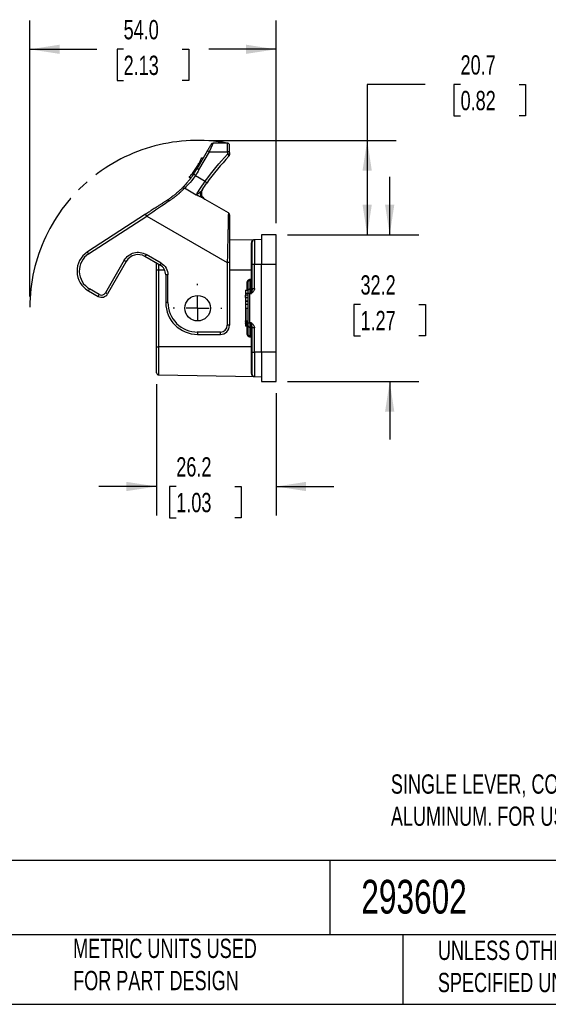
# Model space of a CAD drawing. Header units: millimetres. Extents: x 8 to 546, y 13 to 419.
# Tile 8 of 13: x 243 to 359, y 13 to 229. Entities that reach past the tile are written whole.
import ezdxf

# ---------------------------------------------------------------- set-up
doc = ezdxf.new("R2010")
doc.units = ezdxf.units.MM
doc.header["$LTSCALE"] = 2
doc.linetypes.add('SLD-Center', pattern=[19.05, 15.24, -1.27, 1.27, -1.27])
doc.linetypes.add('SLD-Solid', pattern=[0])
doc.layers.add('CENTER', color=40, linetype='SLD-Center')
doc.layers.add('DIMENSIONS', color=140, linetype='SLD-Solid', lineweight=25)
doc.layers.add('TEXT', color=140, linetype='SLD-Solid', lineweight=25)
doc.styles.add('SLDTEXTSTYLE0', font='TXT', dxfattribs={"width": 0.7})
doc.dimstyles.new('SLDDIMSTYLE0', dxfattribs={"dimtxt": 4.316016, "dimasz": 6.604, "dimexe": 0, "dimexo": 0.0625, "dimgap": 1.079004, "dimtad": 0, "dimtih": 1, "dimtoh": 1, "dimrnd": 1e-09, "dimzin": 4, "dimdsep": 46, "dimtxsty": 'SLDTEXTSTYLE0', "dimsah": 1, "dimcen": 0.09, "dimadec": 0, "dimazin": 1, "dimtfac": 1, "dimtofl": 0, "dimtmove": 0, "dimatfit": 3, "dimfxl": 0, "dimfrac": 2, "dimtolj": 1, "dimtzin": 12, "dimarcsym": 0})
doc.dimstyles.new('SLDDIMSTYLE2', dxfattribs={"dimtxt": 4.316016, "dimasz": 6.604, "dimexe": 0, "dimexo": 0.0625, "dimgap": 1.079004, "dimtad": 0, "dimtih": 1, "dimtoh": 1, "dimrnd": 1e-09, "dimzin": 12, "dimdsep": 46, "dimtxsty": 'SLDTEXTSTYLE0', "dimsah": 1, "dimcen": 0.09, "dimadec": 0, "dimazin": 3, "dimtfac": 1, "dimtofl": 0, "dimtmove": 0, "dimatfit": 3, "dimfxl": 0, "dimfrac": 2, "dimtolj": 1, "dimtzin": 12, "dimarcsym": 0})
doc.dimstyles.new('SLDDIMSTYLE3', dxfattribs={"dimtxt": 4.316016, "dimasz": 6.604, "dimexe": 0, "dimexo": 0.0625, "dimgap": 1.079004, "dimtad": 0, "dimtih": 1, "dimtoh": 1, "dimrnd": 1e-09, "dimzin": 12, "dimdsep": 46, "dimtxsty": 'SLDTEXTSTYLE0', "dimsah": 1, "dimcen": 0.09, "dimadec": 0, "dimazin": 3, "dimtfac": 1, "dimtmove": 0, "dimatfit": 0, "dimfxl": 0, "dimfrac": 2, "dimtolj": 1, "dimtzin": 12, "dimarcsym": 0})

# ---------------------------------------------------------------- blocks, each defined once
blk = doc.blocks.new('_D_4')
at = {"layer": 'DIMENSIONS'}
for p, q in [((332.41, 214.58), (319.71, 214.58)), ((319.71, 214.58), (319.71, 202.31)), ((340.19, 214.58), (338.74, 214.58)), ((338.74, 214.58), (338.74, 207.72)), ((353.01, 214.58), (354.46, 214.58)), ((354.46, 214.58), (354.46, 207.72)), ((338.74, 207.72), (340.19, 207.72)), ((354.46, 207.72), (353.01, 207.72)), ((285.05, 202.31), (326.06, 202.31)), ((319.71, 202.31), (319.71, 181.59)), ((302.25, 181.59), (326.06, 181.59))]:
    blk.add_line(p, q, dxfattribs=at)
for points in [[(319.71, 202.31), (318.69, 195.71), (320.72, 195.71)], [(319.71, 181.59), (320.72, 188.2), (318.69, 188.2)]]:
    blk.add_solid(points, dxfattribs=at)
at = {"layer": 'DIMENSIONS', "char_height": 4.233, "attachment_point": 1, "style": 'SLDTEXTSTYLE0'}
for s, insert in [('20.7', (340.19, 221)), ('0.82', (340.19, 213.18))]:
    blk.add_mtext(s, dxfattribs=dict(at, insert=insert))
blk = doc.blocks.new('_D_5')
at = {"layer": 'DIMENSIONS'}
for p, q in [((245.68, 168.03), (245.68, 228.66)), ((299.71, 184.13), (299.71, 228.66)), ((245.68, 222.31), (260.43, 222.31)), ((266.28, 222.31), (264.83, 222.31)), ((264.83, 222.31), (264.83, 215.45)), ((279.11, 222.31), (280.56, 222.31)), ((280.56, 222.31), (280.56, 215.45)), ((299.71, 222.31), (284.96, 222.31)), ((264.83, 215.45), (266.28, 215.45)), ((280.56, 215.45), (279.11, 215.45))]:
    blk.add_line(p, q, dxfattribs=at)
for points in [[(245.68, 222.31), (252.28, 221.3), (252.28, 223.33)], [(299.71, 222.31), (293.1, 223.33), (293.1, 221.3)]]:
    blk.add_solid(points, dxfattribs=at)
at = {"layer": 'DIMENSIONS', "char_height": 4.233, "attachment_point": 1, "style": 'SLDTEXTSTYLE0'}
for s, insert in [('54.0', (266.28, 228.74)), ('2.13', (266.28, 220.91))]:
    blk.add_mtext(s, dxfattribs=dict(at, insert=insert))
blk = doc.blocks.new('_D_6')
at = {"layer": 'DIMENSIONS'}
for p, q in [((324.65, 181.59), (324.65, 194.29)), ((302.25, 181.59), (331, 181.59)), ((318.24, 166.29), (316.79, 166.29)), ((316.79, 166.29), (316.79, 159.43)), ((331.06, 166.29), (332.51, 166.29)), ((332.51, 166.29), (332.51, 159.43)), ((316.79, 159.43), (318.24, 159.43)), ((332.51, 159.43), (331.06, 159.43)), ((302.25, 149.38), (331, 149.38)), ((324.65, 149.38), (324.65, 136.68))]:
    blk.add_line(p, q, dxfattribs=at)
for points in [[(324.65, 181.59), (325.66, 188.2), (323.63, 188.2)], [(324.65, 149.38), (323.63, 142.77), (325.66, 142.77)]]:
    blk.add_solid(points, dxfattribs=at)
at = {"layer": 'DIMENSIONS', "char_height": 4.233, "attachment_point": 1, "style": 'SLDTEXTSTYLE0'}
for s, insert in [('32.2', (318.24, 172.71)), ('1.27', (318.24, 164.89))]:
    blk.add_mtext(s, dxfattribs=dict(at, insert=insert))
blk = doc.blocks.new('_D_7')
at = {"layer": 'DIMENSIONS'}
for p, q in [((273.51, 148.79), (273.51, 120)), ((299.71, 146.84), (299.71, 120)), ((273.51, 126.35), (260.81, 126.35)), ((277.83, 126.35), (276.38, 126.35)), ((276.38, 126.35), (276.38, 119.49)), ((290.65, 126.35), (292.1, 126.35)), ((292.1, 126.35), (292.1, 119.49)), ((299.71, 126.35), (312.41, 126.35)), ((276.38, 119.49), (277.83, 119.49)), ((292.1, 119.49), (290.65, 119.49))]:
    blk.add_line(p, q, dxfattribs=at)
for points in [[(273.51, 126.35), (266.9, 127.37), (266.9, 125.34)], [(299.71, 126.35), (306.31, 125.34), (306.31, 127.37)]]:
    blk.add_solid(points, dxfattribs=at)
at = {"layer": 'DIMENSIONS', "char_height": 4.233, "attachment_point": 1, "style": 'SLDTEXTSTYLE0'}
for s, insert in [('26.2', (277.83, 132.78)), ('1.03', (277.83, 124.95))]:
    blk.add_mtext(s, dxfattribs=dict(at, insert=insert))
blk = doc.blocks.new('SW_CENTERMARKSYMBOL_6')
at = {"layer": 'CENTER', "color": 0}
for p, q in [((0, 5.08), (0, 5.34)), ((0, 0), (0, 2.54)), ((-5.08, 0), (-5.34, 0)), ((0, 0), (-2.54, 0)), ((0, 0), (0, -2.54)), ((0, 0), (2.54, 0)), ((5.08, 0), (5.34, 0)), ((0, -5.08), (0, -5.34))]:
    blk.add_line(p, q, dxfattribs=at)

msp = doc.modelspace()

# ---------------------------------------------------------------- linework, layer by layer
for p, q in [((289.009, 201.735), (285.914, 201.735)), ((284.586, 199.933), (282.312, 195.995)), ((282.81, 195.857), (285.083, 199.796)), ((285.083, 199.796), (289.074, 199.796)), ((289.074, 199.796), (289.074, 199.291)), ((289.509, 199.683), (289.509, 199.179)), ((282.766, 196.782), (282.535, 196.782)), ((283.008, 197.648), (283.266, 197.648)), ((283.416, 198.514), (283.766, 198.514)), ((281.36, 195.05), (281.731, 195.05)), ((281.988, 195.916), (282.266, 195.916)), ((282.012, 194.585), (284.179, 193.334)), ((280.637, 194.184), (281.131, 194.184)), ((282.179, 190.318), (279.609, 191.802)), ((289.259, 186.44), (283.68, 189.661)), ((271.089, 186.108), (258.338, 177.827)), ((271.361, 185.688), (271.089, 186.108)), ((258.61, 177.408), (271.361, 185.688)), ((271.361, 185.688), (289.009, 175.499)), ((296.509, 181.592), (296.509, 175.135)), ((299.709, 181.592), (296.509, 181.592)), ((299.709, 175.135), (299.709, 181.592)), ((295, 180.51), (289.509, 180.414)), ((294.312, 173.935), (294.312, 179.831)), ((296.509, 180.537), (295, 180.51)), ((295, 180.51), (295, 175.135)), ((258.61, 177.408), (258.338, 177.827)), ((271.212, 177.293), (270.962, 176.86)), ((274.509, 175.39), (271.212, 177.293)), ((266.431, 176.012), (262.309, 168.872)), ((266.864, 175.762), (262.742, 168.622)), ((266.431, 176.012), (266.864, 175.762)), ((274.259, 174.957), (270.962, 176.86)), ((274, 173.935), (274, 175.106)), ((274.509, 175.39), (274.259, 174.957)), ((289.009, 175.499), (289.009, 161.735)), ((289.509, 175.499), (289.009, 175.499)), ((289.509, 175.499), (289.509, 161.735)), ((294.509, 169.806), (294.509, 175.135)), ((294.509, 175.135), (295, 175.135)), ((295, 169.806), (295, 175.135)), ((295, 175.135), (296.509, 175.135)), ((296.509, 155.835), (296.509, 175.135)), ((296.509, 175.135), (299.709, 175.135)), ((299.709, 155.835), (299.709, 175.135)), ((273.509, 173.935), (274, 173.935)), ((273.509, 157.035), (273.509, 173.935)), ((274, 157.035), (274, 173.935)), ((274, 173.935), (275.232, 173.935)), ((289.509, 173.935), (294.312, 173.935)), ((294.312, 173.935), (294.509, 173.935)), ((294.312, 171.762), (294.312, 173.935)), ((275.509, 172.792), (275.509, 166.735)), ((276.009, 172.792), (275.509, 172.792)), ((276.009, 166.735), (276.009, 172.792)), ((293.312, 171.036), (293.509, 171.036)), ((293.312, 171.036), (293.312, 169.423)), ((293.509, 171.036), (293.509, 169.198)), ((294.312, 171.762), (294, 171.758)), ((294.312, 171.569), (294, 171.564)), ((294, 171.564), (294, 169.681)), ((294.509, 171.762), (294.312, 171.762)), ((294.312, 169.686), (294.312, 171.569)), ((258.561, 169.303), (258.811, 169.736)), ((258.561, 169.303), (260.693, 168.073)), ((260.943, 168.506), (258.811, 169.736)), ((262.742, 168.622), (262.309, 168.872)), ((293.009, 169.293), (293.009, 168.727)), ((293.009, 168.727), (293.009, 168.416)), ((293.109, 168.727), (293.109, 169.423)), ((293.109, 169.423), (293.509, 169.423)), ((293.509, 168.727), (293.109, 168.727)), ((293.109, 168.455), (293.109, 168.727)), ((293.509, 169.198), (293.509, 168.723)), ((294, 168.723), (293.509, 168.723)), ((293.509, 168.723), (293.509, 162.247)), ((294.312, 169.686), (294, 169.681)), ((294, 169.681), (294, 168.723)), ((294, 162.247), (294, 168.723)), ((294, 168.723), (294.312, 168.723)), ((294.312, 168.723), (294.312, 169.686)), ((294.509, 169.806), (295, 169.806)), ((260.693, 168.073), (260.943, 168.506)), ((276.009, 166.735), (275.509, 166.735)), ((293.009, 168.275), (293.009, 168.352)), ((293.009, 167.807), (293.009, 168.275)), ((293.009, 167.807), (293.009, 167.025)), ((293.009, 166.941), (293.009, 166.864)), ((293.009, 166.864), (293.009, 166.397)), ((293.109, 168.351), (293.109, 168.455)), ((293.109, 168.455), (293.509, 168.455)), ((293.109, 167.731), (293.109, 168.351)), ((293.509, 168.351), (293.109, 168.351)), ((293.509, 167.731), (293.109, 167.731)), ((293.109, 167.045), (293.109, 167.731)), ((293.509, 167.045), (293.109, 167.045)), ((293.109, 166.941), (293.109, 167.045)), ((293.509, 166.941), (293.109, 166.941)), ((293.109, 166.32), (293.109, 166.941)), ((293.009, 166.397), (293.009, 165.379)), ((293.009, 165.361), (293.009, 162.696)), ((293.509, 166.32), (293.109, 166.32)), ((293.109, 165.492), (293.109, 166.32)), ((293.109, 165.492), (293.109, 162.619)), ((293.109, 165.492), (293.509, 165.492)), ((293.009, 162.535), (293.009, 162.696)), ((293.009, 162.535), (293.009, 162.267)), ((293.009, 162.106), (293.009, 162.267)), ((293.009, 162.106), (293.009, 161.838)), ((293.509, 162.619), (293.109, 162.619)), ((293.109, 162.619), (293.109, 162.405)), ((293.109, 162.405), (293.509, 162.405)), ((293.109, 162.405), (293.109, 162.19)), ((293.109, 162.19), (293.109, 161.976)), ((293.509, 162.19), (293.109, 162.19)), ((293.509, 162.247), (293.509, 161.773)), ((293.509, 162.247), (294, 162.247)), ((294.312, 162.247), (294, 162.247)), ((294, 162.247), (294, 161.29)), ((294.312, 161.284), (294.312, 162.247)), ((287.509, 160.235), (282.509, 160.235)), ((282.509, 160.235), (282.509, 159.735)), ((287.509, 159.735), (287.509, 160.235)), ((289.509, 161.735), (289.009, 161.735)), ((293.009, 161.838), (293.009, 161.677)), ((293.109, 161.976), (293.509, 161.976)), ((293.109, 161.761), (293.109, 161.976)), ((293.109, 161.547), (293.109, 161.761)), ((293.509, 161.761), (293.109, 161.761)), ((293.509, 161.547), (293.109, 161.547)), ((293.312, 161.547), (293.312, 159.934)), ((293.509, 159.934), (293.312, 159.934)), ((293.509, 161.773), (293.509, 159.934)), ((294, 161.29), (294.312, 161.284)), ((294, 161.29), (294, 159.406)), ((294.312, 159.402), (294.312, 161.284)), ((294.509, 155.835), (294.509, 161.164)), ((295, 161.164), (294.509, 161.164)), ((295, 155.835), (295, 161.164)), ((282.509, 159.735), (287.509, 159.735)), ((294, 159.406), (294.312, 159.402)), ((294, 159.213), (294.312, 159.209)), ((294.312, 159.209), (294.509, 159.209)), ((294.312, 157.035), (294.312, 159.209)), ((273.509, 157.035), (274, 157.035)), ((274, 150.827), (274, 157.035)), ((294.312, 157.035), (274, 157.035)), ((294.312, 157.035), (294.509, 157.035)), ((294.312, 151.14), (294.312, 157.035)), ((294.509, 155.835), (295, 155.835)), ((296.509, 155.835), (295, 155.835)), ((295, 155.835), (295, 150.46)), ((299.709, 155.835), (296.509, 155.835)), ((296.509, 155.835), (296.509, 149.378)), ((299.709, 149.378), (299.709, 155.835)), ((274, 150.827), (295, 150.46)), ((295, 150.46), (296.509, 150.434)), ((296.509, 149.378), (299.709, 149.378))]:
    msp.add_line(p, q)
at = {"flags": 128}
for points in [[(276.296, 189.045), (276.242, 189.102), (276.186, 189.151), (276.129, 189.191), (276.073, 189.22), (276.019, 189.238), (275.968, 189.245), (275.923, 189.239), (275.884, 189.222)], [(293.009, 168.727), (293.011, 168.727), (293.017, 168.727), (293.026, 168.727), (293.038, 168.727), (293.053, 168.727), (293.071, 168.727), (293.089, 168.727), (293.109, 168.727)]]:
    msp.add_lwpolyline(points, dxfattribs=at)
msp.add_circle((282.509, 165.485), 2.8)
for centre, radius, start, end in [((285.914, 201.235), 0.5, 90, 150), ((289.009, 201.235), 0.5, 360, 90), ((284.692, 199.352), 0.592, 48.63095, 100.39069), ((289.165, 199.249), 0.554, 51.63775, 99.48642), ((289.165, 198.744), 0.554, 51.63775, 99.48642), ((289.009, 199.179), 0.5, 316.50906, 360), ((268.627, 204.951), 16.129, 325.93469, 329.57268), ((268.627, 204.951), 16.129, 329.57268, 333.07959), ((268.627, 204.951), 16.129, 333.07959, 336.48058), ((268.627, 204.951), 16.129, 318.12385, 322.13304), ((268.627, 204.951), 16.129, 322.13304, 325.93469), ((281.599, 194.177), 0.58, 44.63669, 96.44963), ((282.418, 195.413), 0.592, 48.63095, 100.39069), ((283.933, 192.777), 0.609, 14.83324, 66.24945), ((279.355, 191.381), 0.492, 58.95773, 134.12201), ((284.377, 190.784), 1.322, 171.16341, 238.18495), ((284.829, 190.729), 1.5, 146.44431, 240), ((289.009, 186.007), 0.5, 36.87713, 60), ((289.009, 186.007), 0.5, 0, 18.18033), ((294.319, 180.021), 0.19, 268.02377, 356.83737), ((295.009, 180.01), 0.5, 91, 180), ((261.061, 173.634), 5, 123, 240), ((269.462, 174.262), 3, 60, 150), ((273.009, 172.792), 2.5, 0, 60), ((289.258, 171.661), 4.743, 358.83322, 1.16678), ((294.312, 171.765), 0.197, 270.001, 359.01276), ((289.571, 171.665), 4.743, 358.83322, 1.16678), ((261.443, 169.372), 1.5, 240, 330), ((294, 169.189), 0.491, 90.001, 179.01276), ((294.312, 169.882), 0.197, 270.001, 359.01276), ((282.509, 166.735), 7, 180, 270), ((293.111, 166.943), 0.102, 91.01015, 180.97572), ((287.509, 161.735), 2, 270, 0), ((294, 161.781), 0.491, 180.98724, 269.999), ((294.312, 161.088), 0.197, 0.98724, 89.999), ((289.258, 159.309), 4.743, 358.83322, 1.16678), ((294.312, 159.205), 0.197, 0.98724, 89.999), ((289.571, 159.305), 4.743, 358.83322, 1.16678), ((274.009, 151.327), 0.5, 180, 269), ((294.319, 150.949), 0.19, 3.16263, 91.97623), ((295.009, 150.96), 0.5, 180, 269)]:
    msp.add_arc(centre, radius, start, end)
for centre, major_axis, ratio, start_param, end_param in [((293.109, 169.293), (0, 0.13), 0.7673283, 0, 1.5707963), ((293.109, 168.275), (0.1, 0), 0.7673209, 1.5707963, 3.1415927), ((293.109, 167.807), (0.1, 0), 0.7673256, 3.1415927, 4.712389), ((293.109, 166.864), (0.1, 0), 0.7673324, 1.5707963, 3.1415927), ((293.109, 166.397), (0.1, 0), 0.7673262, 3.1415927, 4.712389), ((293.109, 165.361), (0, 0.13), 0.7673282, 0, 1.5707963), ((293.109, 162.696), (0.1, 0), 0.7673282, 3.1415927, 4.712389), ((293.109, 162.535), (0, 0.13), 0.7673282, 1.5707963, 3.1415927), ((293.109, 162.267), (0.1, 0), 0.7673306, 3.1415927, 4.712389), ((293.109, 162.106), (0, 0.13), 0.7673306, 1.5707963, 3.1415927), ((293.109, 161.838), (0.1, 0), 0.7673226, 3.1415927, 4.712389), ((293.109, 161.677), (0, 0.13), 0.7673226, 1.5707963, 3.1415927)]:
    msp.add_ellipse(centre, major_axis=major_axis, ratio=ratio, start_param=start_param, end_param=end_param)
at = {"extrusion": (0, -7.37671e-06, 1)}
msp.add_ellipse((293.109, 168.352), major_axis=(0, 0.104, 0), ratio=0.9659248, start_param=0, end_param=1.5707963, dxfattribs=at)
at = {"extrusion": (0, -6.93694e-07, 1)}
msp.add_ellipse((293.109, 168.416), major_axis=(0, -0.104, 0), ratio=0.9659259, start_param=4.712389, end_param=5.0301921, dxfattribs=at)
at = {"extrusion": (0, -2.8338e-06, 1)}
msp.add_ellipse((293.109, 167.025), major_axis=(0, 0.104, 0), ratio=0.965925, start_param=1.5707963, end_param=1.98914, dxfattribs=at)
for points, knots in [([(285.481, 201.485), (285.481, 201.484), (285.48, 201.483), (285.472, 201.468), (285.453, 201.437), (285.413, 201.367), (285.341, 201.242), (285.238, 201.063), (285.106, 200.835), (284.964, 200.588), (284.815, 200.331), (284.698, 200.129), (284.622, 199.996), (284.586, 199.933)], [0, 0, 0, 0, 0.0404768, 0.0916686, 0.1537453, 0.2270808, 0.3628669, 0.4790964, 0.5810686, 0.743451, 0.8378055, 0.9234325, 1, 1, 1, 1]), ([(285.083, 199.796), (285.106, 199.846), (285.152, 199.947), (285.219, 200.094), (285.283, 200.236), (285.345, 200.375), (285.405, 200.508), (285.462, 200.636), (285.517, 200.758), (285.568, 200.875), (285.617, 200.985), (285.662, 201.089), (285.724, 201.231), (285.805, 201.422), (285.874, 201.596), (285.909, 201.694), (285.918, 201.731), (285.915, 201.734), (285.914, 201.735)], [0, 0, 0, 0, 0.0485113, 0.0965941, 0.1442882, 0.1916251, 0.2386297, 0.285321, 0.331713, 0.3778164, 0.4236393, 0.4691887, 0.5144716, 0.6213582, 0.76782, 0.8726434, 0.9499645, 1, 1, 1, 1]), ([(289.074, 199.796), (289.073, 199.846), (289.073, 199.949), (289.071, 200.1), (289.07, 200.251), (289.068, 200.399), (289.066, 200.544), (289.063, 200.685), (289.06, 200.822), (289.057, 200.953), (289.054, 201.077), (289.05, 201.192), (289.047, 201.3), (289.043, 201.405), (289.038, 201.506), (289.032, 201.597), (289.025, 201.672), (289.017, 201.725), (289.012, 201.732), (289.009, 201.735)], [0, 0, 0, 0, 0.04666645, 0.09405209, 0.14215897, 0.19098904, 0.24054417, 0.29082615, 0.34183668, 0.39357741, 0.4460499, 0.49925565, 0.55092735, 0.60922072, 0.67413579, 0.74567214, 0.82382903, 0.9086054, 1, 1, 1, 1]), ([(289.509, 199.683), (289.509, 199.725), (289.509, 199.815), (289.509, 199.959), (289.509, 200.12), (289.509, 200.343), (289.509, 200.58), (289.509, 200.805), (289.509, 200.991), (289.509, 201.123), (289.509, 201.197), (289.509, 201.23), (289.509, 201.234), (289.509, 201.235)], [0, 0, 0, 0, 0.0474855, 0.1036826, 0.1685063, 0.2419461, 0.3868168, 0.4987772, 0.6086925, 0.7563475, 0.85119, 0.9324505, 1, 1, 1, 1]), ([(289.074, 199.291), (289.118, 199.25), (289.165, 199.203), (289.252, 199.105), (289.291, 199.055), (289.35, 198.964), (289.369, 198.925), (289.385, 198.866), (289.382, 198.846), (289.372, 198.835)], [0, 0, 0, 0, 0.25, 0.25, 0.5, 0.5, 0.75, 0.75, 1, 1, 1, 1]), ([(281.533, 194.754), (281.497, 194.702), (281.422, 194.591), (281.301, 194.42), (281.169, 194.236), (281.025, 194.041), (280.87, 193.837), (280.604, 193.494), (280.292, 193.114), (279.938, 192.705), (279.637, 192.373), (279.363, 192.085), (279.172, 191.891), (279.065, 191.785), (279.026, 191.747), (279.013, 191.734)], [0, 0, 0, 0, 0.032571, 0.0688131, 0.1087196, 0.1522929, 0.1995439, 0.2504919, 0.3993552, 0.4995643, 0.6214371, 0.7491137, 0.872817, 0.9567458, 1, 1, 1, 1]), ([(279.013, 191.734), (279, 191.721), (278.969, 191.69), (278.899, 191.622), (278.789, 191.514), (278.603, 191.338), (278.336, 191.092), (277.99, 190.789), (277.579, 190.446), (277.151, 190.111), (276.733, 189.802), (276.415, 189.577), (276.137, 189.388), (275.962, 189.273), (275.884, 189.222)], [0, 0, 0, 0, 0.0359705, 0.0899361, 0.1616463, 0.2508484, 0.3833238, 0.5001982, 0.6085148, 0.7493589, 0.8289363, 0.8972477, 0.9542842, 1, 1, 1, 1]), ([(276.296, 189.045), (276.366, 189.092), (276.505, 189.188), (276.706, 189.33), (276.901, 189.47), (277.09, 189.609), (277.272, 189.747), (277.449, 189.882), (277.619, 190.015), (277.782, 190.146), (277.939, 190.274), (278.09, 190.399), (278.234, 190.521), (278.372, 190.64), (278.54, 190.787), (278.731, 190.958), (278.934, 191.145), (279.115, 191.316), (279.274, 191.469), (279.409, 191.602), (279.524, 191.717), (279.581, 191.774), (279.609, 191.802)], [0, 0, 0, 0, 0.03875299, 0.0774203, 0.1160142, 0.15454595, 0.19302594, 0.23146377, 0.26986834, 0.30824798, 0.34661056, 0.38496358, 0.4233143, 0.46166984, 0.50003726, 0.57082961, 0.64173412, 0.71280191, 0.78409049, 0.85566603, 0.92760574, 1, 1, 1, 1]), ([(283.071, 190.987), (283.029, 190.949), (282.942, 190.869), (282.816, 190.758), (282.689, 190.652), (282.557, 190.547), (282.423, 190.451), (282.291, 190.368), (282.216, 190.335), (282.179, 190.318)], [0, 0, 0, 0, 0.1163896, 0.239137, 0.3673069, 0.5000458, 0.6625765, 0.8294435, 1, 1, 1, 1]), ([(283.68, 189.661), (283.651, 189.677), (283.592, 189.711), (283.493, 189.763), (283.384, 189.818), (283.265, 189.876), (283.136, 189.935), (282.986, 190.002), (282.806, 190.079), (282.631, 190.15), (282.419, 190.233), (282.278, 190.283), (282.179, 190.318)], [0, 0, 0, 0, 0.0754013, 0.1539208, 0.2356565, 0.3206954, 0.4091145, 0.5009827, 0.6169449, 0.7505437, 0.8229381, 1, 1, 1, 1]), ([(283.416, 190.254), (283.379, 190.388), (283.302, 190.667), (283.349, 191.105), (283.473, 191.366), (283.532, 191.491)], [0, 0, 0, 0, 0.3226559, 0.6778399, 1, 1, 1, 1]), ([(283.669, 189.779), (283.569, 189.908), (283.454, 190.055), (283.42, 190.233), (283.416, 190.254)], [0, 0, 0, 0, 0.8793647, 1, 1, 1, 1]), ([(275.884, 189.222), (275.805, 189.171), (275.647, 189.068), (275.405, 188.911), (275.158, 188.75), (274.907, 188.587), (274.652, 188.422), (274.393, 188.253), (274.131, 188.083), (273.865, 187.911), (273.552, 187.707), (273.05, 187.381), (272.454, 186.994), (271.851, 186.603), (271.43, 186.329), (271.189, 186.173), (271.089, 186.108)], [0, 0, 0, 0, 0.0545421, 0.1092243, 0.1640465, 0.2190074, 0.2741042, 0.329333, 0.3846891, 0.440167, 0.4957604, 0.5788189, 0.7486954, 0.8562726, 0.9400844, 1, 1, 1, 1]), ([(289.259, 186.44), (289.259, 186.439), (289.259, 186.438), (289.258, 186.424), (289.257, 186.395), (289.255, 186.341), (289.252, 186.225), (289.246, 186.014), (289.237, 185.678), (289.228, 185.245), (289.216, 184.663), (289.202, 183.965), (289.185, 183.204), (289.167, 182.403), (289.146, 181.557), (289.123, 180.6), (289.1, 179.538), (289.073, 178.37), (289.05, 177.334), (289.032, 176.516), (289.019, 175.929), (289.012, 175.616), (289.009, 175.499)], [0, 0, 0, 0, 0.0141013, 0.0320403, 0.0538219, 0.0794621, 0.1089913, 0.1723492, 0.2255907, 0.2783546, 0.3494154, 0.4233387, 0.4791876, 0.5454193, 0.6124571, 0.6652074, 0.7459209, 0.8253677, 0.8907653, 0.9417766, 0.97822, 1, 1, 1, 1]), ([(289.493, 186.133), (289.468, 186.195), (289.418, 186.321), (289.309, 186.365), (289.254, 186.387)], [0, 0, 0, 0, 0.4967651, 1, 1, 1, 1]), ([(289.509, 186.007), (289.509, 186.006), (289.509, 186.004), (289.509, 185.989), (289.509, 185.965), (289.509, 185.93), (289.509, 185.887), (289.509, 185.794), (289.509, 185.613), (289.509, 185.278), (289.509, 184.842), (289.509, 184.114), (289.509, 182.959), (289.509, 181.563), (289.509, 180.336), (289.509, 179.382), (289.509, 178.404), (289.509, 177.535), (289.509, 176.778), (289.509, 176.14), (289.509, 175.713), (289.509, 175.499)], [0, 0, 0, 0, 0.01803346, 0.03604081, 0.05404437, 0.07206648, 0.0901294, 0.10825526, 0.16599233, 0.22424931, 0.28555692, 0.34769208, 0.47715917, 0.61047325, 0.67709832, 0.74448748, 0.80971634, 0.87540919, 0.91689352, 0.95838483, 1, 1, 1, 1]), ([(295, 180.51), (294.975, 180.509), (294.929, 180.507), (294.864, 180.496), (294.81, 180.482), (294.736, 180.457), (294.647, 180.414), (294.541, 180.339), (294.452, 180.245), (294.384, 180.14), (294.342, 180.036), (294.317, 179.937), (294.314, 179.865), (294.312, 179.831)], [0, 0, 0, 0, 0.0772446, 0.1446877, 0.2023341, 0.2501886, 0.3826249, 0.5002963, 0.6321777, 0.7501769, 0.8383536, 0.9215417, 1, 1, 1, 1]), ([(294.622, 180.326), (294.63, 180.336), (294.644, 180.354), (294.66, 180.369), (294.658, 180.371), (294.656, 180.371), (294.654, 180.37), (294.653, 180.369), (294.652, 180.369), (294.65, 180.368), (294.648, 180.367), (294.645, 180.365), (294.623, 180.352), (294.565, 180.313), (294.504, 180.275), (294.455, 180.244)], [0, 0, 0, 0, 0.1992787, 0.398785, 0.4207865, 0.4283218, 0.4339108, 0.4361563, 0.4381802, 0.4401354, 0.4421813, 0.4470167, 0.4533307, 0.5636829, 1, 1, 1, 1]), ([(294.509, 175.135), (294.509, 175.212), (294.509, 175.366), (294.509, 175.596), (294.509, 175.823), (294.509, 176.049), (294.509, 176.273), (294.509, 176.494), (294.509, 176.714), (294.509, 177.012), (294.509, 177.382), (294.509, 177.81), (294.509, 178.215), (294.509, 178.713), (294.509, 179.137), (294.509, 179.471), (294.509, 179.673), (294.509, 179.828), (294.509, 179.934), (294.509, 179.999), (294.509, 180.006), (294.509, 180.01)], [0, 0, 0, 0, 0.03023976, 0.06028029, 0.09018798, 0.12003011, 0.14987438, 0.17978849, 0.20983968, 0.24009426, 0.30438456, 0.36874365, 0.43440192, 0.50013046, 0.63134152, 0.69563182, 0.75999091, 0.82170761, 0.88349282, 0.94172909, 1, 1, 1, 1]), ([(258.61, 177.408), (257.297, 176.555), (256.521, 175.081), (256.603, 171.951), (257.455, 170.519), (258.811, 169.736)], [0, 0, 0, 0, 0.5, 0.5, 1, 1, 1, 1]), ([(266.431, 176.012), (266.895, 176.816), (267.66, 177.403), (269.453, 177.883), (270.408, 177.757), (271.212, 177.293)], [0, 0, 0, 0, 0.5, 0.5, 1, 1, 1, 1]), ([(273.509, 173.935), (273.509, 174.286), (273.509, 174.782), (273.509, 175.252), (273.509, 175.39)], [0, 0, 0, 0, 0.7067661, 1, 1, 1, 1]), ([(294, 171.758), (293.975, 171.756), (293.921, 171.754), (293.835, 171.737), (293.726, 171.7), (293.613, 171.636), (293.512, 171.547), (293.426, 171.44), (293.359, 171.311), (293.319, 171.168), (293.314, 171.078), (293.312, 171.036)], [0, 0, 0, 0, 0.0680761, 0.1469549, 0.2367583, 0.3823935, 0.4945989, 0.6006104, 0.755885, 0.8866545, 1, 1, 1, 1]), ([(294.509, 169.806), (294.508, 169.786), (294.507, 169.744), (294.498, 169.687), (294.487, 169.625), (294.47, 169.547), (294.446, 169.438), (294.417, 169.298), (294.384, 169.13), (294.349, 168.935), (294.325, 168.796), (294.312, 168.723)], [0, 0, 0, 0, 0.0590488, 0.1252699, 0.1725062, 0.2506191, 0.3670971, 0.5008776, 0.6542283, 0.8209248, 1, 1, 1, 1]), ([(295, 169.806), (295, 169.581), (294.912, 169.37), (294.65, 169.011), (294.481, 168.865), (294.312, 168.723)], [0, 0, 0, 0, 0.5, 0.5, 1, 1, 1, 1]), ([(276.009, 166.735), (276.009, 165.011), (276.694, 163.358), (279.132, 160.92), (280.785, 160.235), (282.509, 160.235)], [0, 0, 0, 0, 0.5, 0.5, 1, 1, 1, 1]), ([(294.509, 161.164), (294.509, 161.257), (294.484, 161.363), (294.409, 161.703), (294.362, 161.951), (294.312, 162.247)], [0, 0, 0, 0, 0.5, 0.5, 1, 1, 1, 1]), ([(294.312, 162.247), (294.481, 162.105), (294.65, 161.959), (294.912, 161.6), (295, 161.389), (295, 161.164)], [0, 0, 0, 0, 0.5, 0.5, 1, 1, 1, 1]), ([(293.312, 159.934), (293.313, 159.906), (293.315, 159.852), (293.329, 159.771), (293.351, 159.694), (293.381, 159.62), (293.418, 159.551), (293.462, 159.486), (293.516, 159.421), (293.606, 159.339), (293.73, 159.266), (293.874, 159.221), (293.961, 159.215), (294, 159.213)], [0, 0, 0, 0, 0.074925, 0.1485043, 0.2210818, 0.2929191, 0.3642103, 0.4351003, 0.5057034, 0.5934455, 0.7634481, 0.8939062, 1, 1, 1, 1]), ([(273.509, 151.327), (273.509, 151.327), (273.509, 151.329), (273.509, 151.341), (273.509, 151.36), (273.509, 151.386), (273.509, 151.439), (273.509, 151.54), (273.509, 151.721), (273.509, 151.958), (273.509, 152.35), (273.509, 152.97), (273.509, 153.733), (273.509, 154.405), (273.509, 154.923), (273.509, 155.455), (273.509, 155.928), (273.509, 156.34), (273.509, 156.687), (273.509, 156.919), (273.509, 157.035)], [0, 0, 0, 0, 0.0233348, 0.0466274, 0.0699091, 0.0932112, 0.1165649, 0.1782992, 0.240092, 0.3044005, 0.3687677, 0.5000056, 0.6312435, 0.695552, 0.7599192, 0.8216535, 0.8834464, 0.9223086, 0.9611115, 1, 1, 1, 1]), ([(294.509, 150.96), (294.509, 150.961), (294.509, 150.963), (294.509, 150.98), (294.509, 151.006), (294.509, 151.044), (294.509, 151.092), (294.509, 151.151), (294.509, 151.22), (294.509, 151.331), (294.509, 151.499), (294.509, 151.749), (294.509, 152.044), (294.509, 152.494), (294.509, 153.015), (294.509, 153.589), (294.509, 154.031), (294.509, 154.486), (294.509, 154.938), (294.509, 155.389), (294.509, 155.686), (294.509, 155.835)], [0, 0, 0, 0, 0.0302398, 0.0602803, 0.090188, 0.1200301, 0.1498744, 0.1797885, 0.2098397, 0.2400943, 0.3043846, 0.3687436, 0.4344019, 0.5001305, 0.6313415, 0.6956318, 0.7599909, 0.8217076, 0.8834928, 0.9417291, 1, 1, 1, 1]), ([(294.312, 151.14), (294.313, 151.114), (294.315, 151.061), (294.329, 150.985), (294.351, 150.912), (294.389, 150.824), (294.452, 150.725), (294.541, 150.632), (294.647, 150.556), (294.753, 150.505), (294.873, 150.469), (294.954, 150.463), (295, 150.46)], [0, 0, 0, 0, 0.0584179, 0.119456, 0.1832307, 0.2498444, 0.3678485, 0.4997259, 0.6174043, 0.7498344, 0.8553331, 1, 1, 1, 1])]:
    msp.add_open_spline(points, degree=3, knots=knots)
for points in [[(284.179, 193.334), (285.666, 195.432), (287.303, 197.425), (289.074, 199.291)], [(289.372, 198.835), (287.618, 196.986), (285.996, 195.012), (284.522, 192.933)], [(282.012, 194.585), (280.972, 193.079), (279.89, 192.064), (279.609, 191.802)], [(281.533, 194.754), (281.808, 195.158), (282.068, 195.572), (282.312, 195.995)], [(282.81, 195.857), (282.559, 195.424), (282.293, 194.999), (282.012, 194.585)], [(282.179, 190.318), (282.369, 190.632), (283.107, 191.852), (284.179, 193.334)], [(283.579, 191.558), (283.857, 191.977), (284.174, 192.442), (284.522, 192.933)], [(283.071, 190.987), (283.276, 191.178), (283.461, 191.38), (283.579, 191.558)], [(276.296, 189.045), (274.846, 188.059), (273.111, 186.878), (271.361, 185.688)], [(274.509, 175.39), (275.437, 174.854), (276.009, 173.863), (276.009, 172.792)], [(294, 171.564), (293.731, 171.561), (293.509, 171.322), (293.509, 171.036)], [(260.943, 168.506), (261.421, 168.23), (262.033, 168.394), (262.309, 168.872)], [(287.509, 160.235), (288.337, 160.235), (289.009, 160.907), (289.009, 161.735)], [(293.509, 159.934), (293.509, 159.648), (293.731, 159.409), (294, 159.406)]]:
    msp.add_open_spline(points, degree=3)
at = {"layer": 'CENTER', "linetype": 'SLD-Center'}
msp.add_arc((282.509, 165.485), 36.828, 79.83431, 179.68616, dxfattribs=at)
at = {"layer": 'TEXT'}
for p, q in [((546.1, 44.252), (12.7, 44.252)), ((311.518, 44.252), (311.518, 27.94)), ((546.1, 27.94), (12.7, 27.94)), ((327.56, 27.94), (327.56, 12.7)), ((12.7, 12.7), (546.1, 12.7))]:
    msp.add_line(p, q, dxfattribs=at)

# ---------------------------------------------------------------- block references
at = {"layer": 'CENTER'}
msp.add_blockref('SW_CENTERMARKSYMBOL_6', (282.509, 165.485), dxfattribs=at)

# ---------------------------------------------------------------- texts
at = {"layer": 'TEXT', "attachment_point": 1, "style": 'SLDTEXTSTYLE0'}
for s, insert, char_height in [('SINGLE LEVER, CONNECTOR HOUSING SIZE 16A, HEAVY-DUTY DIE CAST ^JALUMINUM. FOR USE WITH METE SIZE 16A 2-PEG CONNECTOR HOUSINGS.', (324.902, 63.164), 4.233333), ('293602', (318.415, 40.022), 7.4083), ('METRIC UNITS USED ^JFOR PART DESIGN', (255.209, 27.091), 4.23333), ('UNLESS OTHERWISE ^JSPECIFIED UNITS ARE:', (335.216, 26.662), 4.23333)]:
    msp.add_mtext(s, dxfattribs=dict(at, insert=insert, char_height=char_height))

# ---------------------------------------------------------------- dimensions: what is measured, and where the dimension line sits
at = {"layer": 'DIMENSIONS'}
for base, p1, p2, dimstyle, picture, middle in [((299.709, 222.313), (245.681, 165.485), (299.709, 181.592), 'SLDDIMSTYLE0', '_D_5', (272.695, 222.313)), ((273.509, 126.354), (299.709, 149.378), (273.509, 151.327), 'SLDDIMSTYLE3', '_D_7', (284.24, 126.354))]:
    dim = msp.add_linear_dim(base=base, p1=p1, p2=p2, dimstyle=dimstyle, dxfattribs=at)
    dim.commit()
    dim.dimension.update_dxf_attribs({"geometry": picture, "text_midpoint": middle, "dimtype": 160})
for base, p1, dimstyle, picture, middle in [((319.709, 181.592), (282.509, 202.313), 'SLDDIMSTYLE2', '_D_4', (319.709, 214.579)), ((324.649, 181.592), (299.709, 149.378), 'SLDDIMSTYLE3', '_D_6', (324.649, 166.29))]:
    dim = msp.add_linear_dim(base=base, p1=p1, p2=(299.709, 181.592), angle=90, dimstyle=dimstyle, dxfattribs=at)
    dim.commit()
    dim.dimension.update_dxf_attribs({"geometry": picture, "text_midpoint": middle, "dimtype": 160})

doc.saveas('drawing.dxf')
